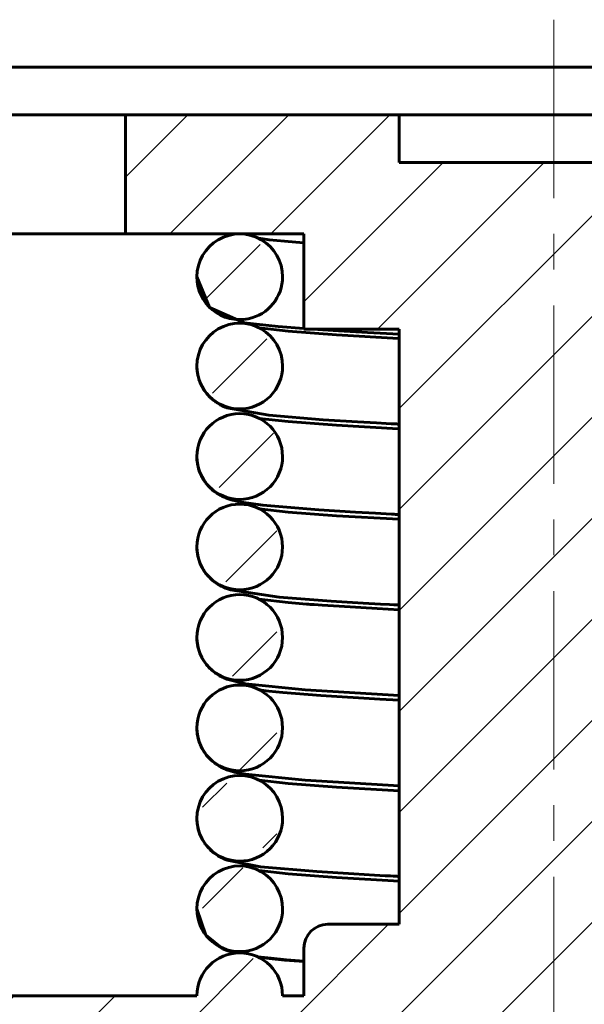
# Model space of a CAD drawing. Header units: millimetres. Extents: x -20 to 420, y 0 to 350.
# Tile 5 of 8: x 136 to 160, y 174 to 215. Entities that reach past the tile are written whole.
import ezdxf

# ---------------------------------------------------------------- set-up
doc = ezdxf.new("R2010")
doc.units = ezdxf.units.MM
doc.linetypes.add('K5LT_AXLED', pattern=[12, 7.5, -1.5, 1.5, -1.5])
doc.linetypes.add('K5LT_BASIC', pattern=[0])
doc.layers.add('Системный слой (1)', color=7, linetype='Continuous', true_color=0x6c6c6c)

# ---------------------------------------------------------------- blocks, each defined once
blk = doc.blocks.new('U2')
at = {"layer": 'Системный слой (1)', "color": 143, "linetype": 'K5LT_BASIC', "lineweight": 60, "true_color": 0x33acca}
for start, end in [(0.0073, 180.0099), (180.0099, 281.5032), (281.5032, 0.0073)]:
    blk.add_arc((145.466, 204.369), 1.8, start, end, dxfattribs=at)
blk = doc.blocks.new('U5')
at = {"layer": 'Системный слой (1)', "color": 143, "linetype": 'K5LT_BASIC', "lineweight": 60, "true_color": 0x33acca}
for start, end in [(359.993, 179.9907), (179.9907, 270), (270, 359.993)]:
    blk.add_arc((145.466, 189.219), 1.8, start, end, dxfattribs=at)
blk = doc.blocks.new('U6')
at = {"layer": 'Системный слой (1)', "color": 143, "linetype": 'K5LT_BASIC', "lineweight": 60, "true_color": 0x33acca}
for start, end in [(359.9952, 179.9937), (179.9937, 270), (270, 359.9953)]:
    blk.add_arc((145.466, 193.019), 1.8, start, end, dxfattribs=at)
blk = doc.blocks.new('U7')
at = {"layer": 'Системный слой (1)', "color": 143, "linetype": 'K5LT_BASIC', "lineweight": 60, "true_color": 0x33acca}
for start, end in [(0.0049, 180.0064), (180.0064, 270), (270, 0.005)]:
    blk.add_arc((145.466, 200.619), 1.8, start, end, dxfattribs=at)
blk = doc.blocks.new('U10')
at = {"layer": 'Системный слой (1)', "color": 143, "linetype": 'K5LT_BASIC', "lineweight": 60, "true_color": 0x33acca}
for start, end in [(0.0042, 180.0056), (180.0056, 270), (270, 0.0042)]:
    blk.add_arc((145.466, 181.619), 1.8, start, end, dxfattribs=at)
blk = doc.blocks.new('U11')
at = {"layer": 'Системный слой (1)', "color": 143, "linetype": 'K5LT_BASIC', "lineweight": 60, "true_color": 0x33acca}
for start, end in [(359.9958, 179.9945), (179.9945, 270), (270, 359.9958)]:
    blk.add_arc((145.466, 185.419), 1.8, start, end, dxfattribs=at)
blk = doc.blocks.new('U12')
at = {"layer": 'Системный слой (1)', "color": 143, "linetype": 'K5LT_BASIC', "lineweight": 60, "true_color": 0x33acca}
for start, end in [(0.0001, 180), (180.0001, 270), (270, 0.0001)]:
    blk.add_arc((145.466, 196.819), 1.8, start, end, dxfattribs=at)
blk = doc.blocks.new('U13')
at = {"layer": 'Системный слой (1)', "color": 143, "linetype": 'K5LT_BASIC', "lineweight": 60, "true_color": 0x33acca}
for start, end in [(0.0072, 180.0094), (180.0094, 270), (270, 0.0072)]:
    blk.add_arc((145.466, 177.819), 1.8, start, end, dxfattribs=at)
blk = doc.blocks.new('U16')
at = {"layer": 'Системный слой (1)', "color": 143, "linetype": 'K5LT_BASIC', "lineweight": 60, "true_color": 0x33acca}
for p, q in [((146.259, 205.985), (146.701, 205.928)), ((146.701, 205.928), (147.347, 205.864)), ((147.347, 205.864), (148.142, 205.801)), ((148.142, 205.801), (148.146, 205.8)), ((148.146, 205.8), (148.148, 205.8)), ((148.148, 205.8), (148.151, 205.8)), ((148.151, 205.8), (148.154, 205.8)), ((148.154, 205.8), (148.157, 205.799)), ((148.157, 205.799), (148.161, 205.799)), ((148.161, 205.799), (148.166, 205.799))]:
    blk.add_line(p, q, dxfattribs=at)
blk = doc.blocks.new('U17')
at = {"layer": 'Системный слой (1)', "color": 143, "linetype": 'K5LT_BASIC', "lineweight": 60, "true_color": 0x33acca}
for p, q in [((143.666, 185.408), (143.666, 185.419)), ((143.669, 185.328), (143.666, 185.408)), ((143.671, 185.288), (143.669, 185.328)), ((143.673, 185.268), (143.671, 185.288)), ((143.673, 185.259), (143.673, 185.268)), ((143.674, 185.254), (143.673, 185.259)), ((143.685, 185.156), (143.674, 185.254)), ((143.702, 185.058), (143.685, 185.156)), ((143.713, 185.009), (143.702, 185.058)), ((143.719, 184.985), (143.713, 185.009)), ((143.722, 184.973), (143.719, 184.985)), ((143.723, 184.967), (143.722, 184.973)), ((143.75, 184.871), (143.723, 184.967)), ((143.782, 184.779), (143.75, 184.871)), ((143.8, 184.733), (143.782, 184.779)), ((143.809, 184.711), (143.8, 184.733)), ((143.814, 184.7), (143.809, 184.711)), ((143.816, 184.694), (143.814, 184.7)), ((143.855, 184.61), (143.816, 184.694)), ((143.901, 184.524), (143.855, 184.61)), ((143.925, 184.482), (143.901, 184.524)), ((143.938, 184.461), (143.925, 184.482)), ((143.944, 184.451), (143.938, 184.461)), ((143.947, 184.446), (143.944, 184.451)), ((144.013, 184.348), (143.947, 184.446)), ((144.064, 184.28), (144.013, 184.348)), ((144.09, 184.248), (144.064, 184.28)), ((144.104, 184.232), (144.09, 184.248)), ((144.11, 184.224), (144.104, 184.232)), ((144.114, 184.22), (144.11, 184.224)), ((144.136, 184.195), (144.114, 184.22)), ((144.197, 184.13), (144.136, 184.195)), ((144.228, 184.1), (144.197, 184.13)), ((144.243, 184.085), (144.228, 184.1)), ((144.251, 184.077), (144.243, 184.085)), ((144.255, 184.074), (144.251, 184.077)), ((144.33, 184.008), (144.255, 184.074)), ((144.404, 183.948), (144.33, 184.008)), ((144.441, 183.921), (144.404, 183.948)), ((144.459, 183.909), (144.441, 183.921)), ((144.468, 183.902), (144.459, 183.909)), ((144.472, 183.899), (144.468, 183.902)), ((144.517, 183.869), (144.472, 183.899)), ((144.602, 183.817), (144.517, 183.869)), ((144.643, 183.794), (144.602, 183.817)), ((144.663, 183.783), (144.643, 183.794)), ((144.673, 183.777), (144.663, 183.783)), ((144.678, 183.775), (144.673, 183.777)), ((144.796, 183.717), (144.678, 183.775)), ((144.862, 183.689), (144.796, 183.717)), ((144.928, 183.663), (144.862, 183.689)), ((145.107, 183.603), (144.928, 183.663)), ((145.201, 183.576), (145.107, 183.603)), ((145.247, 183.565), (145.201, 183.576)), ((145.27, 183.559), (145.247, 183.565)), ((145.281, 183.556), (145.27, 183.559)), ((145.287, 183.555), (145.281, 183.556)), ((145.294, 183.553), (145.287, 183.555)), ((145.298, 183.552), (145.294, 183.553)), ((145.301, 183.551), (145.298, 183.552)), ((145.303, 183.551), (145.301, 183.551)), ((145.305, 183.55), (145.303, 183.551)), ((145.307, 183.55), (145.305, 183.55)), ((145.308, 183.55), (145.307, 183.55)), ((145.312, 183.549), (145.308, 183.55)), ((145.314, 183.548), (145.312, 183.549)), ((145.315, 183.548), (145.314, 183.548)), ((145.316, 183.548), (145.315, 183.548)), ((145.318, 183.547), (145.316, 183.548)), ((145.323, 183.546), (145.318, 183.547)), ((145.339, 183.542), (145.323, 183.546)), ((145.385, 183.532), (145.339, 183.542)), ((145.41, 183.527), (145.385, 183.532)), ((145.44, 183.521), (145.41, 183.527)), ((145.48, 183.513), (145.44, 183.521)), ((145.715, 183.471), (145.48, 183.513)), ((148.219, 183.218), (145.715, 183.471)), ((152.166, 182.98), (148.219, 183.218))]:
    blk.add_line(p, q, dxfattribs=at)
blk = doc.blocks.new('U18')
at = {"layer": 'Системный слой (1)', "color": 143, "linetype": 'K5LT_BASIC', "lineweight": 60, "true_color": 0x33acca}
for p, q in [((146.286, 198.422), (147.502, 198.283)), ((147.502, 198.283), (149.529, 198.133)), ((149.529, 198.133), (152.128, 197.983)), ((152.128, 197.983), (152.147, 197.982)), ((152.147, 197.982), (152.166, 197.981)), ((165.166, 197.358), (169.116, 197.119)), ((169.116, 197.119), (171.618, 196.867)), ((171.618, 196.867), (172.7, 196.538)), ((172.7, 196.538), (172.705, 196.535)), ((172.705, 196.535), (172.716, 196.529)), ((172.716, 196.529), (172.737, 196.517)), ((172.737, 196.517), (172.781, 196.491)), ((172.781, 196.491), (172.871, 196.431)), ((172.871, 196.431), (172.893, 196.416)), ((172.893, 196.416), (172.897, 196.412)), ((172.897, 196.412), (172.906, 196.406)), ((172.906, 196.406), (172.924, 196.393)), ((172.924, 196.393), (172.959, 196.366)), ((172.959, 196.366), (173.029, 196.308)), ((173.029, 196.308), (173.102, 196.241)), ((173.102, 196.241), (173.106, 196.237)), ((173.106, 196.237), (173.115, 196.229)), ((173.115, 196.229), (173.132, 196.212)), ((173.132, 196.212), (173.165, 196.177)), ((173.165, 196.177), (173.231, 196.104)), ((173.231, 196.104), (173.287, 196.034)), ((173.287, 196.034), (173.29, 196.029)), ((173.29, 196.029), (173.298, 196.02)), ((173.298, 196.02), (173.312, 196.001)), ((173.312, 196.001), (173.34, 195.961)), ((173.34, 195.961), (173.393, 195.88)), ((173.393, 195.88), (173.439, 195.801)), ((173.439, 195.801), (173.442, 195.796)), ((173.442, 195.796), (173.448, 195.785)), ((173.448, 195.785), (173.459, 195.764)), ((173.459, 195.764), (173.481, 195.721)), ((173.481, 195.721), (173.521, 195.632)), ((173.521, 195.632), (173.557, 195.542)), ((173.557, 195.542), (173.559, 195.536)), ((173.559, 195.536), (173.563, 195.524)), ((173.563, 195.524), (173.571, 195.501)), ((173.571, 195.501), (173.586, 195.454)), ((173.586, 195.454), (173.613, 195.359)), ((173.613, 195.359), (173.633, 195.264)), ((173.633, 195.264), (173.634, 195.259)), ((173.634, 195.259), (173.636, 195.251)), ((173.636, 195.251), (173.639, 195.233)), ((173.639, 195.233), (173.645, 195.197)), ((173.645, 195.197), (173.652, 195.146)), ((173.652, 195.146), (173.653, 195.143)), ((173.653, 195.143), (173.653, 195.137)), ((173.653, 195.137), (173.655, 195.126)), ((173.655, 195.126), (173.657, 195.104)), ((173.657, 195.104), (173.661, 195.059)), ((173.661, 195.059), (173.663, 195.024)), ((173.663, 195.024), (173.663, 195.022)), ((173.663, 195.022), (173.664, 195.016)), ((173.664, 195.016), (173.664, 195.006)), ((173.664, 195.006), (173.665, 194.985)), ((173.665, 194.985), (173.666, 194.942)), ((173.666, 194.942), (173.666, 194.922))]:
    blk.add_line(p, q, dxfattribs=at)
blk = doc.blocks.new('U19')
at = {"layer": 'Системный слой (1)', "color": 143, "linetype": 'K5LT_BASIC', "lineweight": 60, "true_color": 0x33acca}
for p, q in [((146.286, 202.222), (147.503, 202.083)), ((147.503, 202.083), (149.529, 201.933)), ((149.529, 201.933), (152.142, 201.782)), ((152.142, 201.782), (152.166, 201.781)), ((165.166, 201.158), (169.116, 200.919)), ((169.116, 200.919), (171.618, 200.667)), ((171.618, 200.667), (172.699, 200.339)), ((172.699, 200.339), (172.705, 200.336)), ((172.705, 200.336), (172.715, 200.33)), ((172.715, 200.33), (172.736, 200.318)), ((172.736, 200.318), (172.779, 200.292)), ((172.779, 200.292), (172.869, 200.233)), ((172.869, 200.233), (172.893, 200.216)), ((172.893, 200.216), (172.897, 200.213)), ((172.897, 200.213), (172.906, 200.206)), ((172.906, 200.206), (172.923, 200.193)), ((172.923, 200.193), (172.958, 200.166)), ((172.958, 200.166), (173.029, 200.108)), ((173.029, 200.108), (173.101, 200.042)), ((173.101, 200.042), (173.105, 200.038)), ((173.105, 200.038), (173.113, 200.03)), ((173.113, 200.03), (173.13, 200.013)), ((173.13, 200.013), (173.164, 199.979)), ((173.164, 199.979), (173.229, 199.905)), ((173.229, 199.905), (173.286, 199.836)), ((173.286, 199.836), (173.289, 199.831)), ((173.289, 199.831), (173.297, 199.821)), ((173.297, 199.821), (173.311, 199.802)), ((173.311, 199.802), (173.339, 199.763)), ((173.339, 199.763), (173.392, 199.681)), ((173.392, 199.681), (173.439, 199.602)), ((173.439, 199.602), (173.442, 199.596)), ((173.442, 199.596), (173.447, 199.586)), ((173.447, 199.586), (173.459, 199.564)), ((173.459, 199.564), (173.481, 199.521)), ((173.481, 199.521), (173.521, 199.432)), ((173.521, 199.432), (173.557, 199.342)), ((173.557, 199.342), (173.559, 199.337)), ((173.559, 199.337), (173.563, 199.325)), ((173.563, 199.325), (173.571, 199.302)), ((173.571, 199.302), (173.586, 199.255)), ((173.586, 199.255), (173.612, 199.16)), ((173.612, 199.16), (173.633, 199.065)), ((173.633, 199.065), (173.634, 199.058)), ((173.634, 199.058), (173.637, 199.046)), ((173.637, 199.046), (173.641, 199.022)), ((173.641, 199.022), (173.649, 198.973)), ((173.649, 198.973), (173.66, 198.874)), ((173.66, 198.874), (173.665, 198.776)), ((173.665, 198.776), (173.666, 198.772)), ((173.666, 198.772), (173.666, 198.764)), ((173.666, 198.764), (173.666, 198.749)), ((173.666, 198.749), (173.666, 198.722))]:
    blk.add_line(p, q, dxfattribs=at)
blk = doc.blocks.new('U20')
at = {"layer": 'Системный слой (1)', "color": 143, "linetype": 'K5LT_BASIC', "lineweight": 60, "true_color": 0x33acca}
for p, q in [((146.259, 175.785), (146.701, 175.728)), ((146.701, 175.728), (147.346, 175.664)), ((147.346, 175.664), (148.166, 175.599))]:
    blk.add_line(p, q, dxfattribs=at)
blk = doc.blocks.new('U21')
at = {"layer": 'Системный слой (1)', "color": 143, "linetype": 'K5LT_BASIC', "lineweight": 60, "true_color": 0x33acca}
for p, q in [((143.666, 204.369), (144.195, 203.083)), ((144.195, 203.083), (145.649, 202.44)), ((145.649, 202.44), (147.084, 202.277)), ((147.084, 202.277), (148.166, 202.193)), ((148.519, 202.169), (149.617, 202.1)), ((149.617, 202.1), (150.838, 202.032)), ((150.838, 202.032), (152.166, 201.963))]:
    blk.add_line(p, q, dxfattribs=at)
blk = doc.blocks.new('U22')
at = {"layer": 'Системный слой (1)', "color": 143, "linetype": 'K5LT_BASIC', "lineweight": 60, "true_color": 0x33acca}
for p, q in [((146.286, 179.422), (147.504, 179.283)), ((147.504, 179.283), (149.53, 179.133)), ((149.53, 179.133), (152.166, 178.981))]:
    blk.add_line(p, q, dxfattribs=at)
blk = doc.blocks.new('U23')
at = {"layer": 'Системный слой (1)', "color": 143, "linetype": 'K5LT_BASIC', "lineweight": 60, "true_color": 0x33acca}
for p, q in [((146.286, 183.222), (147.502, 183.083)), ((147.502, 183.083), (149.53, 182.933)), ((149.53, 182.933), (152.166, 182.781)), ((165.166, 182.158), (169.115, 181.92)), ((169.115, 181.92), (171.616, 181.667)), ((171.616, 181.667), (172.592, 181.395)), ((172.592, 181.395), (172.596, 181.393)), ((172.596, 181.393), (172.604, 181.389)), ((172.604, 181.389), (172.62, 181.381)), ((172.62, 181.381), (172.652, 181.364)), ((172.652, 181.364), (172.719, 181.328)), ((172.719, 181.328), (172.811, 181.272)), ((172.811, 181.272), (172.815, 181.269)), ((172.815, 181.269), (172.823, 181.264)), ((172.823, 181.264), (172.839, 181.253)), ((172.839, 181.253), (172.871, 181.231)), ((172.871, 181.231), (172.937, 181.183)), ((172.937, 181.183), (173.033, 181.105)), ((173.033, 181.105), (173.037, 181.101)), ((173.037, 181.101), (173.046, 181.093)), ((173.046, 181.093), (173.064, 181.077)), ((173.064, 181.077), (173.1, 181.043)), ((173.1, 181.043), (173.17, 180.972)), ((173.17, 180.972), (173.228, 180.907)), ((173.228, 180.907), (173.232, 180.903)), ((173.232, 180.903), (173.239, 180.894)), ((173.239, 180.894), (173.254, 180.875)), ((173.254, 180.875), (173.284, 180.837)), ((173.284, 180.837), (173.342, 180.758)), ((173.342, 180.758), (173.39, 180.685)), ((173.39, 180.685), (173.393, 180.68)), ((173.393, 180.68), (173.399, 180.67)), ((173.399, 180.67), (173.412, 180.649)), ((173.412, 180.649), (173.436, 180.607)), ((173.436, 180.607), (173.481, 180.521)), ((173.481, 180.521), (173.521, 180.433)), ((173.521, 180.433), (173.523, 180.427)), ((173.523, 180.427), (173.528, 180.416)), ((173.528, 180.416), (173.537, 180.393)), ((173.537, 180.393), (173.555, 180.347)), ((173.555, 180.347), (173.586, 180.254)), ((173.586, 180.254), (173.612, 180.16)), ((173.612, 180.16), (173.614, 180.154)), ((173.614, 180.154), (173.617, 180.142)), ((173.617, 180.142), (173.622, 180.118)), ((173.622, 180.118), (173.632, 180.069)), ((173.632, 180.069), (173.649, 179.971)), ((173.649, 179.971), (173.66, 179.873)), ((173.66, 179.873), (173.66, 179.868)), ((173.66, 179.868), (173.661, 179.859)), ((173.661, 179.859), (173.662, 179.839)), ((173.662, 179.839), (173.665, 179.801)), ((173.665, 179.801), (173.666, 179.723)), ((173.666, 179.723), (173.666, 179.722))]:
    blk.add_line(p, q, dxfattribs=at)
blk = doc.blocks.new('U24')
at = {"layer": 'Системный слой (1)', "color": 143, "linetype": 'K5LT_BASIC', "lineweight": 60, "true_color": 0x33acca}
for p, q in [((146.286, 190.822), (147.503, 190.683)), ((147.503, 190.683), (148.266, 190.621)), ((148.266, 190.621), (148.273, 190.62)), ((148.273, 190.62), (148.278, 190.62)), ((148.278, 190.62), (148.282, 190.62)), ((148.282, 190.62), (148.292, 190.619)), ((148.292, 190.619), (148.311, 190.617)), ((148.311, 190.617), (148.35, 190.614)), ((148.35, 190.614), (148.429, 190.609)), ((148.429, 190.609), (148.59, 190.597)), ((148.59, 190.597), (148.924, 190.573)), ((148.924, 190.573), (149.638, 190.526)), ((149.638, 190.526), (151.24, 190.431)), ((151.24, 190.431), (152.166, 190.381)), ((165.166, 189.758), (169.116, 189.519)), ((169.116, 189.519), (171.618, 189.267)), ((171.618, 189.267), (172.696, 188.941)), ((172.696, 188.941), (172.699, 188.939)), ((172.699, 188.939), (172.704, 188.936)), ((172.704, 188.936), (172.715, 188.93)), ((172.715, 188.93), (172.736, 188.918)), ((172.736, 188.918), (172.779, 188.892)), ((172.779, 188.892), (172.87, 188.832)), ((172.87, 188.832), (172.89, 188.817)), ((172.89, 188.817), (172.895, 188.814)), ((172.895, 188.814), (172.904, 188.808)), ((172.904, 188.808), (172.921, 188.795)), ((172.921, 188.795), (172.956, 188.768)), ((172.956, 188.768), (173.026, 188.71)), ((173.026, 188.71), (173.099, 188.644)), ((173.099, 188.644), (173.103, 188.64)), ((173.103, 188.64), (173.111, 188.632)), ((173.111, 188.632), (173.128, 188.615)), ((173.128, 188.615), (173.162, 188.581)), ((173.162, 188.581), (173.227, 188.508)), ((173.227, 188.508), (173.283, 188.44)), ((173.283, 188.44), (173.285, 188.436)), ((173.285, 188.436), (173.29, 188.43)), ((173.29, 188.43), (173.3, 188.417)), ((173.3, 188.417), (173.32, 188.39)), ((173.32, 188.39), (173.336, 188.367)), ((173.336, 188.367), (173.338, 188.364)), ((173.338, 188.364), (173.343, 188.357)), ((173.343, 188.357), (173.352, 188.344)), ((173.352, 188.344), (173.37, 188.317)), ((173.37, 188.317), (173.404, 188.262)), ((173.404, 188.262), (173.468, 188.146)), ((173.468, 188.146), (173.479, 188.124)), ((173.479, 188.124), (173.482, 188.118)), ((173.482, 188.118), (173.487, 188.107)), ((173.487, 188.107), (173.498, 188.085)), ((173.498, 188.085), (173.518, 188.04)), ((173.518, 188.04), (173.554, 187.949)), ((173.554, 187.949), (173.585, 187.857)), ((173.585, 187.857), (173.587, 187.852)), ((173.587, 187.852), (173.59, 187.84)), ((173.59, 187.84), (173.597, 187.816)), ((173.597, 187.816), (173.61, 187.768)), ((173.61, 187.768), (173.632, 187.672)), ((173.632, 187.672), (173.648, 187.575)), ((173.648, 187.575), (173.649, 187.569)), ((173.649, 187.569), (173.651, 187.558)), ((173.651, 187.558), (173.654, 187.535)), ((173.654, 187.535), (173.659, 187.488)), ((173.659, 187.488), (173.665, 187.394)), ((173.665, 187.394), (173.666, 187.322))]:
    blk.add_line(p, q, dxfattribs=at)
blk = doc.blocks.new('U26')
at = {"layer": 'Системный слой (1)', "color": 143, "linetype": 'K5LT_BASIC', "lineweight": 60, "true_color": 0x33acca}
for p, q in [((143.667, 189.183), (143.666, 189.219)), ((143.668, 189.149), (143.667, 189.183)), ((143.668, 189.132), (143.668, 189.149)), ((143.669, 189.123), (143.668, 189.132)), ((143.669, 189.119), (143.669, 189.123)), ((143.677, 189.021), (143.669, 189.119)), ((143.691, 188.923), (143.677, 189.021)), ((143.699, 188.874), (143.691, 188.923)), ((143.704, 188.849), (143.699, 188.874)), ((143.707, 188.837), (143.704, 188.849)), ((143.708, 188.831), (143.707, 188.837)), ((143.732, 188.735), (143.708, 188.831)), ((143.76, 188.64), (143.732, 188.735)), ((143.777, 188.594), (143.76, 188.64)), ((143.785, 188.571), (143.777, 188.594)), ((143.79, 188.56), (143.785, 188.571)), ((143.792, 188.554), (143.79, 188.56)), ((143.829, 188.466), (143.792, 188.554)), ((143.871, 188.378), (143.829, 188.466)), ((143.894, 188.335), (143.871, 188.378)), ((143.906, 188.314), (143.894, 188.335)), ((143.912, 188.303), (143.906, 188.314)), ((143.915, 188.298), (143.912, 188.303)), ((143.973, 188.206), (143.915, 188.298)), ((144.024, 188.133), (143.973, 188.206)), ((144.051, 188.097), (144.024, 188.133)), ((144.064, 188.08), (144.051, 188.097)), ((144.071, 188.071), (144.064, 188.08)), ((144.075, 188.067), (144.071, 188.071)), ((144.109, 188.025), (144.075, 188.067)), ((144.171, 187.956), (144.109, 188.025)), ((144.203, 187.924), (144.171, 187.956)), ((144.22, 187.908), (144.203, 187.924)), ((144.228, 187.9), (144.22, 187.908)), ((144.232, 187.896), (144.228, 187.9)), ((144.3, 187.833), (144.232, 187.896)), ((144.377, 187.77), (144.3, 187.833)), ((144.414, 187.741), (144.377, 187.77)), ((144.433, 187.727), (144.414, 187.741)), ((144.442, 187.72), (144.433, 187.727)), ((144.447, 187.717), (144.442, 187.72)), ((144.467, 187.703), (144.447, 187.717)), ((144.561, 187.642), (144.467, 187.703)), ((144.618, 187.608), (144.561, 187.642)), ((144.646, 187.592), (144.618, 187.608)), ((144.659, 187.585), (144.646, 187.592)), ((144.666, 187.581), (144.659, 187.585)), ((144.669, 187.579), (144.666, 187.581)), ((144.712, 187.557), (144.669, 187.579)), ((144.744, 187.542), (144.712, 187.557)), ((144.759, 187.535), (144.744, 187.542)), ((144.766, 187.531), (144.759, 187.535)), ((144.77, 187.529), (144.766, 187.531)), ((144.864, 187.488), (144.77, 187.529)), ((144.926, 187.464), (144.864, 187.488)), ((145.715, 187.271), (144.926, 187.464)), ((148.219, 187.018), (145.715, 187.271)), ((152.166, 186.78), (148.219, 187.018))]:
    blk.add_line(p, q, dxfattribs=at)
blk = doc.blocks.new('U27')
at = {"layer": 'Системный слой (1)', "color": 143, "linetype": 'K5LT_BASIC', "lineweight": 60, "true_color": 0x33acca}
for p, q in [((143.666, 177.819), (144.043, 176.707)), ((144.043, 176.707), (144.775, 176.127)), ((144.775, 176.127), (145.211, 175.974)), ((145.211, 175.974), (145.272, 175.958)), ((146.229, 175.799), (146.785, 175.739)), ((146.785, 175.739), (147.43, 175.68)), ((147.43, 175.68), (148.158, 175.623)), ((148.158, 175.623), (148.166, 175.622))]:
    blk.add_line(p, q, dxfattribs=at)
blk = doc.blocks.new('U29')
at = {"layer": 'Системный слой (1)', "color": 143, "linetype": 'K5LT_BASIC', "lineweight": 60, "true_color": 0x33acca}
for p, q in [((146.286, 194.622), (147.503, 194.483)), ((147.503, 194.483), (149.529, 194.333)), ((149.529, 194.333), (152.157, 194.181)), ((152.157, 194.181), (152.159, 194.181)), ((152.159, 194.181), (152.159, 194.181)), ((152.159, 194.181), (152.16, 194.181)), ((152.16, 194.181), (152.161, 194.181)), ((152.161, 194.181), (152.162, 194.181)), ((152.162, 194.181), (152.163, 194.181)), ((152.163, 194.181), (152.165, 194.181)), ((152.165, 194.181), (152.166, 194.181)), ((165.166, 193.558), (169.116, 193.319)), ((169.116, 193.319), (171.618, 193.067)), ((171.618, 193.067), (172.65, 192.765)), ((172.65, 192.765), (172.654, 192.763)), ((172.654, 192.763), (172.664, 192.758)), ((172.664, 192.758), (172.683, 192.748)), ((172.683, 192.748), (172.722, 192.726)), ((172.722, 192.726), (172.785, 192.688)), ((172.785, 192.688), (172.935, 192.584)), ((172.935, 192.584), (173.012, 192.523)), ((173.012, 192.523), (173.016, 192.519)), ((173.016, 192.519), (173.025, 192.511)), ((173.025, 192.511), (173.043, 192.495)), ((173.043, 192.495), (173.08, 192.462)), ((173.08, 192.462), (173.152, 192.391)), ((173.152, 192.391), (173.208, 192.33)), ((173.208, 192.33), (173.212, 192.326)), ((173.212, 192.326), (173.219, 192.317)), ((173.219, 192.317), (173.235, 192.299)), ((173.235, 192.299), (173.266, 192.261)), ((173.266, 192.261), (173.324, 192.184)), ((173.324, 192.184), (173.374, 192.11)), ((173.374, 192.11), (173.378, 192.105)), ((173.378, 192.105), (173.384, 192.095)), ((173.384, 192.095), (173.397, 192.074)), ((173.397, 192.074), (173.421, 192.033)), ((173.421, 192.033), (173.468, 191.947)), ((173.468, 191.947), (173.508, 191.862)), ((173.508, 191.862), (173.51, 191.858)), ((173.51, 191.858), (173.514, 191.85)), ((173.514, 191.85), (173.52, 191.834)), ((173.52, 191.834), (173.534, 191.802)), ((173.534, 191.802), (173.55, 191.76)), ((173.55, 191.76), (173.552, 191.756)), ((173.552, 191.756), (173.555, 191.748)), ((173.555, 191.748), (173.561, 191.731)), ((173.561, 191.731), (173.572, 191.698)), ((173.572, 191.698), (173.593, 191.632)), ((173.593, 191.632), (173.627, 191.496)), ((173.627, 191.496), (173.63, 191.481)), ((173.63, 191.481), (173.631, 191.475)), ((173.631, 191.475), (173.634, 191.463)), ((173.634, 191.463), (173.638, 191.439)), ((173.638, 191.439), (173.646, 191.39)), ((173.646, 191.39), (173.658, 191.291)), ((173.658, 191.291), (173.665, 191.193)), ((173.665, 191.193), (173.665, 191.189)), ((173.665, 191.189), (173.665, 191.181)), ((173.665, 191.181), (173.666, 191.165)), ((173.666, 191.165), (173.666, 191.133)), ((173.666, 191.133), (173.666, 191.122))]:
    blk.add_line(p, q, dxfattribs=at)
blk = doc.blocks.new('U30')
at = {"layer": 'Системный слой (1)', "color": 143, "linetype": 'K5LT_BASIC', "lineweight": 60, "true_color": 0x33acca}
for p, q in [((143.67, 196.699), (143.666, 196.819)), ((143.68, 196.594), (143.67, 196.699)), ((143.688, 196.542), (143.68, 196.594)), ((143.692, 196.516), (143.688, 196.542)), ((143.694, 196.503), (143.692, 196.516)), ((143.695, 196.496), (143.694, 196.503)), ((143.715, 196.399), (143.695, 196.496)), ((143.741, 196.303), (143.715, 196.399)), ((143.755, 196.256), (143.741, 196.303)), ((143.763, 196.233), (143.755, 196.256)), ((143.767, 196.221), (143.763, 196.233)), ((143.769, 196.215), (143.767, 196.221)), ((143.803, 196.126), (143.769, 196.215)), ((143.843, 196.036), (143.803, 196.126)), ((143.864, 195.993), (143.843, 196.036)), ((143.875, 195.971), (143.864, 195.993)), ((143.881, 195.96), (143.875, 195.971)), ((143.884, 195.955), (143.881, 195.96)), ((143.932, 195.871), (143.884, 195.955)), ((143.983, 195.79), (143.932, 195.871)), ((144.011, 195.751), (143.983, 195.79)), ((144.024, 195.732), (144.011, 195.751)), ((144.031, 195.723), (144.024, 195.732)), ((144.035, 195.718), (144.031, 195.723)), ((144.053, 195.694), (144.035, 195.718)), ((144.131, 195.601), (144.053, 195.694)), ((144.171, 195.557), (144.131, 195.601)), ((144.192, 195.536), (144.171, 195.557)), ((144.202, 195.525), (144.192, 195.536)), ((144.207, 195.52), (144.202, 195.525)), ((144.21, 195.517), (144.207, 195.52)), ((144.223, 195.504), (144.21, 195.517)), ((144.243, 195.485), (144.223, 195.504)), ((144.254, 195.475), (144.243, 195.485)), ((144.259, 195.47), (144.254, 195.475)), ((144.261, 195.468), (144.259, 195.47)), ((144.262, 195.467), (144.261, 195.468)), ((144.267, 195.462), (144.262, 195.467)), ((144.291, 195.441), (144.267, 195.462)), ((144.304, 195.43), (144.291, 195.441)), ((144.31, 195.425), (144.304, 195.43)), ((144.313, 195.422), (144.31, 195.425)), ((144.398, 195.353), (144.313, 195.422)), ((144.468, 195.303), (144.398, 195.353)), ((144.502, 195.279), (144.468, 195.303)), ((144.519, 195.268), (144.502, 195.279)), ((144.527, 195.263), (144.519, 195.268)), ((144.531, 195.26), (144.527, 195.263)), ((144.557, 195.244), (144.531, 195.26)), ((144.636, 195.198), (144.557, 195.244)), ((144.674, 195.177), (144.636, 195.198)), ((144.693, 195.167), (144.674, 195.177)), ((144.702, 195.163), (144.693, 195.167)), ((144.707, 195.16), (144.702, 195.163)), ((144.758, 195.135), (144.707, 195.16)), ((144.852, 195.093), (144.758, 195.135)), ((144.9, 195.074), (144.852, 195.093)), ((145.101, 195.005), (144.9, 195.074)), ((145.292, 194.953), (145.101, 195.005)), ((145.384, 194.932), (145.292, 194.953)), ((145.429, 194.923), (145.384, 194.932)), ((145.452, 194.918), (145.429, 194.923)), ((145.463, 194.916), (145.452, 194.918)), ((145.469, 194.915), (145.463, 194.916)), ((145.475, 194.914), (145.469, 194.915)), ((145.479, 194.913), (145.475, 194.914)), ((145.481, 194.912), (145.479, 194.913)), ((145.483, 194.912), (145.481, 194.912)), ((145.488, 194.911), (145.483, 194.912)), ((145.49, 194.911), (145.488, 194.911)), ((145.493, 194.91), (145.49, 194.911)), ((145.496, 194.91), (145.493, 194.91)), ((145.497, 194.909), (145.496, 194.91)), ((145.498, 194.909), (145.497, 194.909)), ((145.502, 194.908), (145.498, 194.909)), ((145.505, 194.908), (145.502, 194.908)), ((145.51, 194.907), (145.505, 194.908)), ((145.513, 194.906), (145.51, 194.907)), ((145.516, 194.906), (145.513, 194.906)), ((145.522, 194.905), (145.516, 194.906)), ((146.437, 194.775), (145.522, 194.905)), ((148.789, 194.578), (146.437, 194.775)), ((150.328, 194.481), (148.789, 194.578)), ((151.175, 194.433), (150.328, 194.481)), ((151.617, 194.409), (151.175, 194.433)), ((151.841, 194.397), (151.617, 194.409)), ((151.955, 194.391), (151.841, 194.397)), ((152.012, 194.388), (151.955, 194.391)), ((152.04, 194.386), (152.012, 194.388)), ((152.078, 194.384), (152.04, 194.386)), ((152.093, 194.383), (152.078, 194.384)), ((152.104, 194.383), (152.093, 194.383)), ((152.113, 194.382), (152.104, 194.383)), ((152.13, 194.382), (152.113, 194.382)), ((152.166, 194.38), (152.13, 194.382))]:
    blk.add_line(p, q, dxfattribs=at)
blk = doc.blocks.new('U34')
at = {"layer": 'Системный слой (1)', "color": 143, "linetype": 'K5LT_BASIC', "lineweight": 60, "true_color": 0x33acca}
for p, q in [((143.667, 192.986), (143.666, 193.019)), ((143.67, 192.901), (143.667, 192.986)), ((143.673, 192.859), (143.67, 192.901)), ((143.675, 192.838), (143.673, 192.859)), ((143.676, 192.828), (143.675, 192.838)), ((143.677, 192.823), (143.676, 192.828)), ((143.69, 192.726), (143.677, 192.823)), ((143.709, 192.628), (143.69, 192.726)), ((143.72, 192.58), (143.709, 192.628)), ((143.726, 192.556), (143.72, 192.58)), ((143.729, 192.544), (143.726, 192.556)), ((143.731, 192.538), (143.729, 192.544)), ((143.759, 192.444), (143.731, 192.538)), ((143.793, 192.351), (143.759, 192.444)), ((143.811, 192.306), (143.793, 192.351)), ((143.821, 192.284), (143.811, 192.306)), ((143.826, 192.273), (143.821, 192.284)), ((143.828, 192.267), (143.826, 192.273)), ((143.869, 192.182), (143.828, 192.267)), ((143.916, 192.097), (143.869, 192.182)), ((143.941, 192.055), (143.916, 192.097)), ((143.954, 192.035), (143.941, 192.055)), ((143.961, 192.024), (143.954, 192.035)), ((143.964, 192.019), (143.961, 192.024)), ((144.034, 191.92), (143.964, 192.019)), ((144.084, 191.856), (144.034, 191.92)), ((144.11, 191.825), (144.084, 191.856)), ((144.123, 191.81), (144.11, 191.825)), ((144.13, 191.802), (144.123, 191.81)), ((144.133, 191.799), (144.13, 191.802)), ((144.195, 191.732), (144.133, 191.799)), ((144.23, 191.697), (144.195, 191.732)), ((144.248, 191.68), (144.23, 191.697)), ((144.257, 191.672), (144.248, 191.68)), ((144.261, 191.668), (144.257, 191.672)), ((144.264, 191.666), (144.261, 191.668)), ((144.282, 191.649), (144.264, 191.666)), ((144.308, 191.626), (144.282, 191.649)), ((144.321, 191.615), (144.308, 191.626)), ((144.327, 191.61), (144.321, 191.615)), ((144.331, 191.607), (144.327, 191.61)), ((144.424, 191.534), (144.331, 191.607)), ((144.493, 191.485), (144.424, 191.534)), ((144.526, 191.463), (144.493, 191.485)), ((144.543, 191.453), (144.526, 191.463)), ((144.551, 191.448), (144.543, 191.453)), ((144.555, 191.445), (144.551, 191.448)), ((144.572, 191.435), (144.555, 191.445)), ((144.648, 191.391), (144.572, 191.435)), ((144.685, 191.371), (144.648, 191.391)), ((144.703, 191.362), (144.685, 191.371)), ((144.712, 191.357), (144.703, 191.362)), ((144.717, 191.355), (144.712, 191.357)), ((144.78, 191.324), (144.717, 191.355)), ((144.867, 191.287), (144.78, 191.324)), ((144.911, 191.27), (144.867, 191.287)), ((145.075, 191.213), (144.911, 191.27)), ((147.118, 190.907), (145.075, 191.213)), ((149.315, 190.743), (147.118, 190.907)), ((150.658, 190.662), (149.315, 190.743)), ((151.383, 190.622), (150.658, 190.662)), ((151.757, 190.601), (151.383, 190.622)), ((151.947, 190.591), (151.757, 190.601)), ((152.043, 190.586), (151.947, 190.591)), ((152.091, 190.584), (152.043, 190.586)), ((152.115, 190.582), (152.091, 190.584)), ((152.127, 190.582), (152.115, 190.582)), ((152.133, 190.581), (152.127, 190.582)), ((152.136, 190.581), (152.133, 190.581)), ((152.138, 190.581), (152.136, 190.581)), ((152.141, 190.581), (152.138, 190.581)), ((152.144, 190.581), (152.141, 190.581)), ((152.145, 190.581), (152.144, 190.581)), ((152.147, 190.581), (152.145, 190.581)), ((152.148, 190.581), (152.147, 190.581)), ((152.149, 190.581), (152.148, 190.581)), ((152.152, 190.58), (152.149, 190.581)), ((152.157, 190.58), (152.152, 190.58)), ((152.166, 190.58), (152.157, 190.58))]:
    blk.add_line(p, q, dxfattribs=at)
blk = doc.blocks.new('U38')
at = {"layer": 'Системный слой (1)', "color": 143, "linetype": 'K5LT_BASIC', "lineweight": 60, "true_color": 0x33acca}
for p, q in [((143.668, 181.535), (143.666, 181.619)), ((143.675, 181.439), (143.668, 181.535)), ((143.681, 181.391), (143.675, 181.439)), ((143.684, 181.367), (143.681, 181.391)), ((143.685, 181.356), (143.684, 181.367)), ((143.686, 181.35), (143.685, 181.356)), ((143.703, 181.253), (143.686, 181.35)), ((143.726, 181.157), (143.703, 181.253)), ((143.739, 181.109), (143.726, 181.157)), ((143.746, 181.085), (143.739, 181.109)), ((143.75, 181.074), (143.746, 181.085)), ((143.752, 181.068), (143.75, 181.074)), ((143.783, 180.976), (143.752, 181.068)), ((143.82, 180.885), (143.783, 180.976)), ((143.84, 180.841), (143.82, 180.885)), ((143.851, 180.819), (143.84, 180.841)), ((143.856, 180.808), (143.851, 180.819)), ((143.859, 180.802), (143.856, 180.808)), ((143.903, 180.719), (143.859, 180.802)), ((143.953, 180.636), (143.903, 180.719)), ((143.98, 180.595), (143.953, 180.636)), ((143.993, 180.576), (143.98, 180.595)), ((144, 180.566), (143.993, 180.576)), ((144.004, 180.561), (144, 180.566)), ((144.054, 180.493), (144.004, 180.561)), ((144.117, 180.417), (144.054, 180.493)), ((144.149, 180.38), (144.117, 180.417)), ((144.166, 180.362), (144.149, 180.38)), ((144.174, 180.354), (144.166, 180.362)), ((144.178, 180.349), (144.174, 180.354)), ((144.24, 180.288), (144.178, 180.349)), ((144.316, 180.219), (144.24, 180.288)), ((144.355, 180.187), (144.316, 180.219)), ((144.373, 180.172), (144.355, 180.187)), ((144.383, 180.165), (144.373, 180.172)), ((144.387, 180.161), (144.383, 180.165)), ((144.39, 180.159), (144.387, 180.161)), ((144.499, 180.081), (144.39, 180.159)), ((144.563, 180.04), (144.499, 180.081)), ((144.594, 180.022), (144.563, 180.04)), ((144.609, 180.013), (144.594, 180.022)), ((144.616, 180.009), (144.609, 180.013)), ((144.62, 180.007), (144.616, 180.009)), ((144.683, 179.972), (144.62, 180.007)), ((144.717, 179.955), (144.683, 179.972)), ((144.733, 179.947), (144.717, 179.955)), ((144.742, 179.943), (144.733, 179.947)), ((144.746, 179.941), (144.742, 179.943)), ((144.819, 179.907), (144.746, 179.941)), ((144.894, 179.876), (144.819, 179.907)), ((144.941, 179.858), (144.894, 179.876)), ((146.345, 179.586), (144.941, 179.858)), ((148.703, 179.384), (146.345, 179.586)), ((150.263, 179.285), (148.703, 179.384)), ((151.125, 179.236), (150.263, 179.285)), ((151.574, 179.211), (151.125, 179.236)), ((151.803, 179.199), (151.574, 179.211)), ((151.918, 179.193), (151.803, 179.199)), ((151.976, 179.19), (151.918, 179.193)), ((152.041, 179.186), (151.976, 179.19)), ((152.052, 179.186), (152.041, 179.186)), ((152.08, 179.184), (152.052, 179.186)), ((152.093, 179.183), (152.08, 179.184)), ((152.117, 179.182), (152.093, 179.183)), ((152.166, 179.18), (152.117, 179.182))]:
    blk.add_line(p, q, dxfattribs=at)
blk = doc.blocks.new('U39')
at = {"layer": 'Системный слой (1)', "color": 143, "linetype": 'K5LT_BASIC', "lineweight": 60, "true_color": 0x33acca}
for p, q in [((143.669, 200.529), (143.666, 200.619)), ((143.676, 200.431), (143.669, 200.529)), ((143.682, 200.382), (143.676, 200.431)), ((143.685, 200.358), (143.682, 200.382)), ((143.687, 200.346), (143.685, 200.358)), ((143.688, 200.34), (143.687, 200.346)), ((143.706, 200.242), (143.688, 200.34)), ((143.729, 200.146), (143.706, 200.242)), ((143.742, 200.098), (143.729, 200.146)), ((143.749, 200.074), (143.742, 200.098)), ((143.753, 200.063), (143.749, 200.074)), ((143.755, 200.057), (143.753, 200.063)), ((143.788, 199.965), (143.755, 200.057)), ((143.825, 199.874), (143.788, 199.965)), ((143.846, 199.83), (143.825, 199.874)), ((143.856, 199.808), (143.846, 199.83)), ((143.862, 199.797), (143.856, 199.808)), ((143.864, 199.792), (143.862, 199.797)), ((143.91, 199.708), (143.864, 199.792)), ((143.96, 199.625), (143.91, 199.708)), ((143.987, 199.586), (143.96, 199.625)), ((144, 199.566), (143.987, 199.586)), ((144.007, 199.556), (144, 199.566)), ((144.01, 199.551), (144.007, 199.556)), ((144.09, 199.449), (144.01, 199.551)), ((144.138, 199.393), (144.09, 199.449)), ((144.162, 199.366), (144.138, 199.393)), ((144.175, 199.353), (144.162, 199.366)), ((144.181, 199.346), (144.175, 199.353)), ((144.184, 199.343), (144.181, 199.346)), ((144.238, 199.29), (144.184, 199.343)), ((144.266, 199.263), (144.238, 199.29)), ((144.281, 199.25), (144.266, 199.263)), ((144.288, 199.244), (144.281, 199.25)), ((144.291, 199.241), (144.288, 199.244)), ((144.376, 199.17), (144.291, 199.241)), ((144.447, 199.117), (144.376, 199.17)), ((144.482, 199.093), (144.447, 199.117)), ((144.499, 199.081), (144.482, 199.093)), ((144.508, 199.075), (144.499, 199.081)), ((144.512, 199.073), (144.508, 199.075)), ((144.518, 199.069), (144.512, 199.073)), ((144.604, 199.016), (144.518, 199.069)), ((144.65, 198.99), (144.604, 199.016)), ((144.673, 198.978), (144.65, 198.99)), ((144.684, 198.972), (144.673, 198.978)), ((144.689, 198.969), (144.684, 198.972)), ((144.692, 198.968), (144.689, 198.969)), ((144.703, 198.962), (144.692, 198.968)), ((144.727, 198.95), (144.703, 198.962)), ((144.744, 198.942), (144.727, 198.95)), ((144.756, 198.936), (144.744, 198.942)), ((144.856, 198.891), (144.756, 198.936)), ((144.925, 198.864), (144.856, 198.891)), ((146.686, 198.549), (144.925, 198.864)), ((148.968, 198.366), (146.686, 198.549)), ((150.42, 198.276), (148.968, 198.366)), ((151.213, 198.231), (150.42, 198.276)), ((151.624, 198.208), (151.213, 198.231)), ((151.833, 198.197), (151.624, 198.208)), ((151.939, 198.192), (151.833, 198.197)), ((151.992, 198.189), (151.939, 198.192)), ((152.052, 198.186), (151.992, 198.189)), ((152.062, 198.185), (152.052, 198.186)), ((152.087, 198.184), (152.062, 198.185)), ((152.099, 198.183), (152.087, 198.184)), ((152.121, 198.182), (152.099, 198.183)), ((152.166, 198.18), (152.121, 198.182))]:
    blk.add_line(p, q, dxfattribs=at)
blk = doc.blocks.new('U42')
at = {"layer": 'Системный слой (1)', "color": 143, "linetype": 'K5LT_BASIC', "lineweight": 60, "true_color": 0x33acca}
for p, q in [((146.286, 187.022), (146.286, 187.021)), ((146.286, 187.021), (146.287, 187.021)), ((146.287, 187.021), (146.287, 187.021)), ((146.287, 187.021), (146.287, 187.021)), ((146.287, 187.021), (146.287, 187.021)), ((146.287, 187.021), (146.288, 187.021)), ((146.288, 187.021), (146.288, 187.021)), ((146.288, 187.021), (146.288, 187.021)), ((146.288, 187.021), (146.288, 187.021)), ((146.288, 187.021), (146.289, 187.021)), ((146.289, 187.021), (146.29, 187.021)), ((146.29, 187.021), (146.292, 187.02)), ((146.292, 187.02), (146.297, 187.02)), ((146.297, 187.02), (146.307, 187.018)), ((146.307, 187.018), (146.326, 187.015)), ((146.326, 187.015), (146.369, 187.009)), ((146.369, 187.009), (146.465, 186.995)), ((146.465, 186.995), (146.691, 186.966)), ((146.691, 186.966), (147.272, 186.905)), ((147.272, 186.905), (148.869, 186.777)), ((148.869, 186.777), (151.349, 186.625)), ((151.349, 186.625), (152.166, 186.581)), ((165.166, 185.958), (169.116, 185.719)), ((169.116, 185.719), (171.617, 185.467)), ((171.617, 185.467), (172.747, 185.111)), ((172.747, 185.111), (172.753, 185.108)), ((172.753, 185.108), (172.764, 185.101)), ((172.764, 185.101), (172.786, 185.088)), ((172.786, 185.088), (172.83, 185.059)), ((172.83, 185.059), (172.922, 184.994)), ((172.922, 184.994), (172.976, 184.952)), ((172.976, 184.952), (172.981, 184.948)), ((172.981, 184.948), (172.99, 184.941)), ((172.99, 184.941), (173.009, 184.925)), ((173.009, 184.925), (173.046, 184.893)), ((173.046, 184.893), (173.119, 184.824)), ((173.119, 184.824), (173.176, 184.766)), ((173.176, 184.766), (173.18, 184.761)), ((173.18, 184.761), (173.188, 184.752)), ((173.188, 184.752), (173.204, 184.735)), ((173.204, 184.735), (173.235, 184.698)), ((173.235, 184.698), (173.296, 184.622)), ((173.296, 184.622), (173.348, 184.55)), ((173.348, 184.55), (173.351, 184.545)), ((173.351, 184.545), (173.358, 184.535)), ((173.358, 184.535), (173.371, 184.515)), ((173.371, 184.515), (173.397, 184.474)), ((173.397, 184.474), (173.445, 184.39)), ((173.445, 184.39), (173.488, 184.306)), ((173.488, 184.306), (173.491, 184.301)), ((173.491, 184.301), (173.496, 184.29)), ((173.496, 184.29), (173.506, 184.268)), ((173.506, 184.268), (173.525, 184.223)), ((173.525, 184.223), (173.56, 184.131)), ((173.56, 184.131), (173.591, 184.039)), ((173.591, 184.039), (173.592, 184.033)), ((173.592, 184.033), (173.596, 184.022)), ((173.596, 184.022), (173.602, 183.998)), ((173.602, 183.998), (173.615, 183.95)), ((173.615, 183.95), (173.635, 183.853)), ((173.635, 183.853), (173.651, 183.755)), ((173.651, 183.755), (173.652, 183.749)), ((173.652, 183.749), (173.653, 183.738)), ((173.653, 183.738), (173.656, 183.716)), ((173.656, 183.716), (173.66, 183.67)), ((173.66, 183.67), (173.665, 183.58)), ((173.665, 183.58), (173.666, 183.522))]:
    blk.add_line(p, q, dxfattribs=at)

msp = doc.modelspace()

# ---------------------------------------------------------------- hatches: boundary and pattern name
at = {"layer": 'Системный слой (1)'}
h = msp.add_hatch(dxfattribs=at)
h.set_pattern_fill('', angle=45, style=0, pattern_type=0)
h.set_pattern_definition([(45, (0, 0), (-2.12132, 2.12132), [])])
h.paths.add_polyline_path([(143.666, 174.169), (126.666, 174.169), (125.959, 173.876), (125.666, 173.169), (125.666, 167.169), (128.666, 167.169), (126.666, 165.169), (126.666, 163.169), (104.666, 163.169), (101.838, 164.34), (100.666, 167.169), (100.666, 200.42), (101.838, 203.248), (103.631, 204.284), (110.666, 206.169), (114.666, 206.169), (114.666, 213.169), (95.666, 213.169), (94.959, 212.876), (94.666, 212.169), (94.666, 171.169), (91.666, 171.169), (90.959, 170.876), (90.666, 170.169), (90.666, 166.169), (90.959, 165.462), (91.666, 165.169), (94.666, 165.169), (94.666, 158.169), (94.959, 157.462), (95.666, 157.169), (133.666, 157.169), (134.373, 157.462), (134.666, 158.169), (134.666, 167.169), (136.666, 167.169), (136.666, 168.169), (136.959, 168.876), (137.666, 169.169), (179.666, 169.169), (180.373, 168.876), (180.666, 168.169), (180.666, 167.169), (182.666, 167.169), (182.666, 158.169), (182.959, 157.462), (183.666, 157.169), (221.666, 157.169), (222.373, 157.462), (222.666, 158.169), (222.666, 165.169), (225.666, 165.169), (226.373, 165.462), (226.666, 166.169), (226.666, 170.169), (226.373, 170.876), (225.666, 171.169), (222.666, 171.169), (222.666, 191.24), (223.666, 191.24), (223.666, 193.295), (222.666, 193.295), (222.666, 212.169), (222.373, 212.876), (221.666, 213.169), (202.666, 213.169), (202.666, 206.169), (206.666, 206.169), (213.702, 204.284), (216.13, 202.42), (216.666, 200.42), (216.666, 167.169), (215.495, 164.34), (212.666, 163.169), (190.666, 163.169), (190.666, 165.169), (188.666, 167.169), (191.666, 167.169), (191.666, 173.169), (191.373, 173.876), (190.666, 174.169), (171.866, 174.169), (169.166, 174.169), (169.166, 176.169), (168.873, 176.876), (168.166, 177.169), (165.166, 177.169), (165.166, 202.169), (169.166, 202.169), (169.166, 206.169), (170.066, 206.169), (170.768, 204.743), (172.552, 204.504), (173.651, 205.93), (173.666, 206.169), (176.666, 206.169), (176.666, 211.169), (165.166, 211.169), (165.166, 209.169), (152.166, 209.169), (152.166, 211.169), (140.666, 211.169), (140.666, 206.169), (148.166, 206.169), (148.166, 202.169), (152.166, 202.169), (152.166, 177.169), (149.166, 177.169), (148.459, 176.876), (148.166, 176.169), (148.166, 174.169), (147.266, 174.169), (146.366, 175.728), (144.567, 175.728)])
edge = h.paths.add_edge_path()
edge.add_line((171.866, 174.169), (173.425, 175.069))
edge.add_line((173.425, 175.069), (173.425, 176.869))
edge.add_line((173.425, 176.869), (171.866, 177.769))
edge.add_line((171.866, 177.769), (170.308, 176.869))
edge.add_line((170.308, 176.869), (170.308, 175.069))
edge.add_line((170.308, 175.069), (171.866, 174.169))
h.paths.add_polyline_path([(145.825, 202.605), (147.173, 203.798), (146.814, 205.562), (145.107, 206.133), (143.759, 204.94), (144.119, 203.176)])
h.paths.add_polyline_path([(145.466, 176.019), (147.025, 176.919), (147.025, 178.719), (145.466, 179.619), (143.908, 178.719), (143.908, 176.919)])
h.paths.add_polyline_path([(171.866, 177.919), (173.425, 178.819), (173.425, 180.619), (171.867, 181.519), (170.308, 180.619), (170.308, 178.819)])
h.paths.add_polyline_path([(145.466, 179.819), (147.025, 180.719), (147.025, 182.519), (145.466, 183.419), (143.908, 182.519), (143.908, 180.719)])
h.paths.add_polyline_path([(171.866, 181.719), (173.425, 182.619), (173.425, 184.419), (171.867, 185.319), (170.308, 184.419), (170.308, 182.619)])
h.paths.add_polyline_path([(145.466, 183.619), (147.025, 184.519), (147.025, 186.319), (145.466, 187.219), (143.908, 186.319), (143.908, 184.519)])
h.paths.add_polyline_path([(171.866, 185.519), (173.425, 186.419), (173.425, 188.219), (171.867, 189.119), (170.308, 188.219), (170.308, 186.419)])
h.paths.add_polyline_path([(145.466, 187.419), (147.025, 188.319), (147.025, 190.119), (145.466, 191.019), (143.908, 190.119), (143.908, 188.319)])
h.paths.add_polyline_path([(171.866, 189.319), (173.425, 190.219), (173.425, 192.019), (171.867, 192.919), (170.308, 192.019), (170.308, 190.219)])
h.paths.add_polyline_path([(145.466, 191.219), (147.025, 192.119), (147.025, 193.919), (145.466, 194.819), (143.908, 193.919), (143.908, 192.119)])
h.paths.add_polyline_path([(171.866, 193.119), (173.425, 194.019), (173.425, 195.819), (171.867, 196.719), (170.308, 195.819), (170.308, 194.019)])
h.paths.add_polyline_path([(145.466, 195.019), (147.025, 195.919), (147.025, 197.719), (145.466, 198.619), (143.908, 197.719), (143.908, 195.919)])
h.paths.add_polyline_path([(171.866, 196.919), (173.425, 197.819), (173.425, 199.619), (171.867, 200.519), (170.308, 199.619), (170.308, 197.819)])
h.paths.add_polyline_path([(145.466, 198.819), (147.025, 199.719), (147.025, 201.519), (145.466, 202.419), (143.908, 201.519), (143.908, 199.719)])
h.paths.add_polyline_path([(171.866, 200.719), (173.425, 201.619), (173.425, 203.419), (171.867, 204.319), (170.308, 203.419), (170.308, 201.619)])

# ---------------------------------------------------------------- linework, layer by layer
at = {"layer": 'Системный слой (1)', "color": 30, "linetype": 'K5LT_AXLED', "lineweight": 18, "true_color": 0xff8000}
msp.add_line((158.666, 215.169), (158.666, 155.169), dxfattribs=at)
at = {"layer": 'Системный слой (1)', "color": 143, "linetype": 'K5LT_BASIC', "lineweight": 60, "true_color": 0x33acca}
for p, q in [((202.666, 213.169), (114.666, 213.169)), ((129.343, 211.169), (140.666, 211.169)), ((140.666, 211.169), (140.666, 206.169)), ((140.666, 211.169), (152.166, 211.169)), ((152.166, 209.169), (152.166, 211.169)), ((165.166, 211.169), (152.166, 211.169)), ((152.166, 209.169), (165.166, 209.169)), ((140.666, 206.169), (129.343, 206.169)), ((140.666, 206.169), (148.166, 206.169)), ((148.166, 206.169), (148.166, 202.169)), ((152.166, 202.169), (148.166, 202.169)), ((152.166, 177.169), (152.166, 202.169)), ((149.166, 177.169), (152.166, 177.169)), ((148.166, 174.169), (148.166, 176.169)), ((126.666, 174.169), (143.666, 174.169)), ((147.266, 174.169), (148.166, 174.169))]:
    msp.add_line(p, q, dxfattribs=at)
for centre, radius, start in [((149.166, 176.169), 1, 90), ((145.466, 174.169), 1.8, 0)]:
    msp.add_arc(centre, radius, start, 180, dxfattribs=at)

# ---------------------------------------------------------------- block references
at = {"layer": 'Системный слой (1)'}
for name in ['U2', 'U16', 'U21', 'U7', 'U19', 'U39', 'U12', 'U18', 'U30', 'U6', 'U29', 'U34', 'U5', 'U24', 'U26', 'U11', 'U42', 'U17', 'U10', 'U23', 'U38', 'U13', 'U22', 'U27', 'U20']:
    msp.add_blockref(name, (0, 0), dxfattribs=at)

doc.saveas('drawing.dxf')
